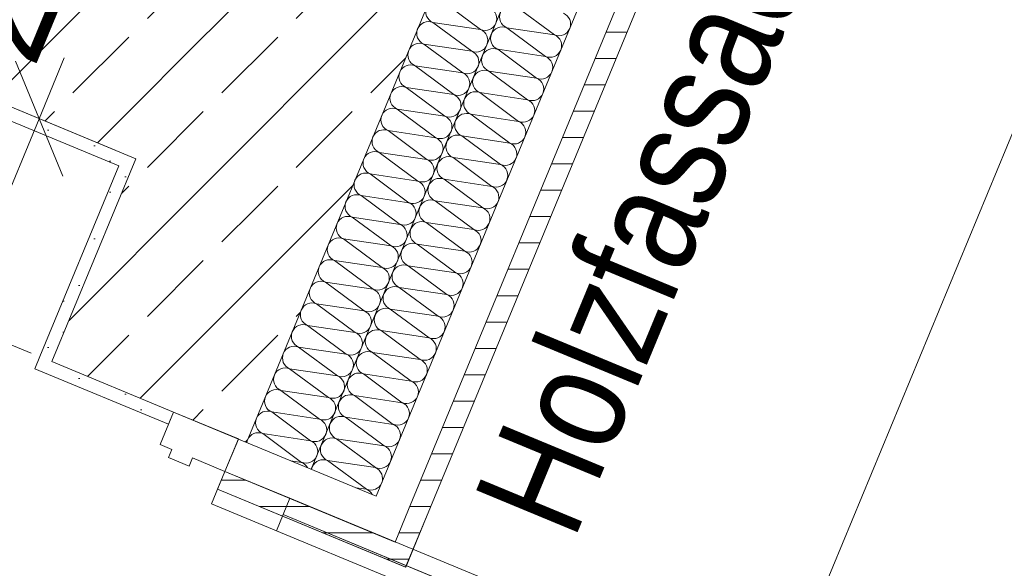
# Model space of a CAD drawing. Header units: metres. Extents: x -79 to 740, y -195 to 69.
# Tile 144 of 256: x 7.958 to 9.08, y 3.32 to 3.944. Entities that reach past the tile are written whole.
import ezdxf

# ---------------------------------------------------------------- set-up
doc = ezdxf.new("R2010")
doc.units = ezdxf.units.M
doc.header["$MEASUREMENT"] = 0
for name, color, linetype in [('10 Fassade', 7, 'Continuous'), ('95 Ausführungsplanung Bemaßung', 7, 'Continuous'), ('Neubau_10 Wand außen', 7, 'Continuous'), ('Neubau_95 Ausführungsplanung Bemaßung', 7, 'Continuous')]:
    doc.layers.add(name, color=color, linetype=linetype)
doc.styles.add('ERSTELLTER_STIL_2', font='ARIALN.TTF')
doc.dimstyles.new('ERSTELLTER_STIL__4', dxfattribs={"dimtxt": 0.125, "dimasz": 0.095143, "dimexe": 0.18, "dimexo": 0.0625, "dimgap": 0, "dimtad": 1, "dimzin": 0, "dimdsep": 46, "dimtxsty": 'ERSTELLTER_STIL_2', "dimblk": 'ARROWHEAD_6', "dimblk1": 'ARROWHEAD_6', "dimblk2": 'ARROWHEAD_6', "dimcen": 0.09, "dimse1": 1, "dimse2": 1, "dimclrd": 7, "dimclre": 7, "dimclrt": 7, "dimazin": 0, "dimtfac": 1, "dimtdec": 4, "dimtmove": 0, "dimatfit": 3, "dimfxl": 1, "dimtolj": 1, "dimtzin": 0, "dimarcsym": 0})
doc.dimstyles.new('ERSTELLTER_STIL__6', dxfattribs={"dimtxt": 0.125, "dimasz": 0.095143, "dimexe": 0.18, "dimexo": 0.0625, "dimgap": 0, "dimtad": 1, "dimzin": 0, "dimdsep": 46, "dimtxsty": 'ERSTELLTER_STIL_2', "dimblk": 'ARROWHEAD_6', "dimblk1": 'ARROWHEAD_6', "dimblk2": 'ARROWHEAD_6', "dimcen": 0.09, "dimse1": 1, "dimse2": 1, "dimclrd": 7, "dimclre": 7, "dimclrt": 7, "dimazin": 0, "dimtfac": 1, "dimtdec": 4, "dimtmove": 2, "dimatfit": 3, "dimfxl": 1, "dimtolj": 1, "dimtzin": 0, "dimarcsym": 0})
doc.dimstyles.new('ERSTELLTER_STIL__8', dxfattribs={"dimtxt": 0.125, "dimasz": 0.091787, "dimexe": 0.18, "dimexo": 0.04, "dimgap": 0, "dimtad": 1, "dimtih": 1, "dimtoh": 1, "dimzin": 0, "dimdsep": 46, "dimtxsty": 'ERSTELLTER_STIL_2', "dimblk": 'ARROWHEAD_5', "dimblk1": 'ARROWHEAD_5', "dimblk2": 'ARROWHEAD_5', "dimcen": 0.09, "dimclrd": 7, "dimclre": 7, "dimclrt": 7, "dimazin": 0, "dimtfac": 1, "dimtdec": 4, "dimtmove": 2, "dimatfit": 3, "dimfxl": 1, "dimtolj": 1, "dimtzin": 0, "dimarcsym": 0})
pattern_1 = [(0, (0, 0), (0, 0.03), [])]
pattern_2 = [(45, (0, 0), (-0.01767767, 0.01767767), [0, -0.025])]
pattern_3 = [(45, (0, 0), (-0.0848528, 0.0848528), []), (45, (-0.04243, 0.04243), (-0.0848528, 0.0848528), [0.09, -0.03])]

# ---------------------------------------------------------------- blocks, each defined once
blk = doc.blocks.new('*X91')
at = {"layer": 'Neubau_10 Wand außen', "color": 8, "linetype": 'Continuous', "lineweight": 9}
for p, q in [((8.5674, 3.927), (8.5232, 3.9597)), ((8.5572, 3.9024), (8.513, 3.9351)), ((8.5674, 3.927), (8.513, 3.9351)), ((8.547, 3.8777), (8.5028, 3.9105)), ((8.5572, 3.9024), (8.5028, 3.9105)), ((8.5368, 3.8531), (8.4926, 3.8858)), ((8.547, 3.8777), (8.4926, 3.8858)), ((8.5266, 3.8285), (8.4824, 3.8612)), ((8.5368, 3.8531), (8.4824, 3.8612)), ((8.5164, 3.8038), (8.4722, 3.8365)), ((8.5266, 3.8285), (8.4722, 3.8365)), ((8.5061, 3.7792), (8.462, 3.8119)), ((8.5164, 3.8038), (8.462, 3.8119)), ((8.4959, 3.7545), (8.4518, 3.7873)), ((8.5061, 3.7792), (8.4518, 3.7873)), ((8.4857, 3.7299), (8.4416, 3.7626)), ((8.4959, 3.7545), (8.4416, 3.7626)), ((8.4755, 3.7053), (8.4314, 3.738)), ((8.4857, 3.7299), (8.4314, 3.738)), ((8.4653, 3.6806), (8.4212, 3.7134)), ((8.4755, 3.7053), (8.4212, 3.7134)), ((8.4551, 3.656), (8.411, 3.6887)), ((8.4653, 3.6806), (8.411, 3.6887)), ((8.4449, 3.6314), (8.4007, 3.6641)), ((8.4551, 3.656), (8.4007, 3.6641)), ((8.4347, 3.6067), (8.3905, 3.6394)), ((8.4449, 3.6314), (8.3905, 3.6394)), ((8.4245, 3.5821), (8.3803, 3.6148)), ((8.4347, 3.6067), (8.3803, 3.6148)), ((8.4143, 3.5574), (8.3701, 3.5902)), ((8.4245, 3.5821), (8.3701, 3.5902)), ((8.4041, 3.5328), (8.3599, 3.5655)), ((8.4143, 3.5574), (8.3599, 3.5655)), ((8.3939, 3.5082), (8.3497, 3.5409)), ((8.4041, 3.5328), (8.3497, 3.5409)), ((8.3837, 3.4835), (8.3395, 3.5163)), ((8.3939, 3.5082), (8.3395, 3.5163)), ((8.3735, 3.4589), (8.3293, 3.4916)), ((8.3837, 3.4835), (8.3293, 3.4916)), ((8.3633, 3.4343), (8.3191, 3.467)), ((8.3735, 3.4589), (8.3191, 3.467)), ((8.3531, 3.4096), (8.3089, 3.4424)), ((8.3633, 3.4343), (8.3089, 3.4424)), ((8.3531, 3.4096), (8.341, 3.4114))]:
    blk.add_line(p, q, dxfattribs=at)
for centre, start, end in [((8.5181, 3.9474), 157.5, 247.5), ((8.5725, 3.9393), 337.5, 67.5), ((8.5079, 3.9228), 157.5, 247.5), ((8.5079, 3.9228), 67.5, 157.5), ((8.5725, 3.9393), 247.5, 337.5), ((8.5623, 3.9147), 337.5, 67.5), ((8.4977, 3.8981), 67.5, 157.5), ((8.5623, 3.9147), 247.5, 337.5), ((8.4977, 3.8981), 157.5, 247.5), ((8.5521, 3.89), 337.5, 67.5), ((8.4875, 3.8735), 67.5, 157.5), ((8.5521, 3.89), 247.5, 337.5), ((8.4875, 3.8735), 157.5, 247.5), ((8.5419, 3.8654), 337.5, 67.5), ((8.4773, 3.8489), 67.5, 157.5), ((8.4773, 3.8489), 157.5, 247.5), ((8.5419, 3.8654), 247.5, 337.5), ((8.5317, 3.8408), 337.5, 67.5), ((8.4671, 3.8242), 157.5, 247.5), ((8.4671, 3.8242), 67.5, 157.5), ((8.5317, 3.8408), 247.5, 337.5), ((8.5215, 3.8161), 337.5, 67.5), ((8.4569, 3.7996), 157.5, 247.5), ((8.4569, 3.7996), 67.5, 157.5), ((8.5215, 3.8161), 247.5, 337.5), ((8.5113, 3.7915), 337.5, 67.5), ((8.4467, 3.775), 67.5, 157.5), ((8.5113, 3.7915), 247.5, 337.5), ((8.4467, 3.775), 157.5, 247.5), ((8.501, 3.7669), 337.5, 67.5), ((8.4365, 3.7503), 67.5, 157.5), ((8.501, 3.7669), 247.5, 337.5), ((8.4365, 3.7503), 157.5, 247.5), ((8.4908, 3.7422), 337.5, 67.5), ((8.4263, 3.7257), 67.5, 157.5), ((8.4908, 3.7422), 247.5, 337.5), ((8.4263, 3.7257), 157.5, 247.5), ((8.4806, 3.7176), 337.5, 67.5), ((8.4161, 3.701), 157.5, 247.5), ((8.4161, 3.701), 67.5, 157.5), ((8.4806, 3.7176), 247.5, 337.5), ((8.4704, 3.6929), 337.5, 67.5), ((8.4058, 3.6764), 157.5, 247.5), ((8.4058, 3.6764), 67.5, 157.5), ((8.4704, 3.6929), 247.5, 337.5), ((8.4602, 3.6683), 337.5, 67.5), ((8.3956, 3.6518), 67.5, 157.5), ((8.4602, 3.6683), 247.5, 337.5), ((8.3956, 3.6518), 157.5, 247.5), ((8.45, 3.6437), 337.5, 67.5), ((8.3854, 3.6271), 67.5, 157.5), ((8.45, 3.6437), 247.5, 337.5), ((8.3854, 3.6271), 157.5, 247.5), ((8.4398, 3.619), 337.5, 67.5), ((8.3752, 3.6025), 67.5, 157.5), ((8.4398, 3.619), 247.5, 337.5), ((8.3752, 3.6025), 157.5, 247.5), ((8.4296, 3.5944), 337.5, 67.5), ((8.365, 3.5779), 67.5, 157.5), ((8.365, 3.5779), 157.5, 247.5), ((8.4296, 3.5944), 247.5, 337.5), ((8.4194, 3.5698), 337.5, 67.5), ((8.3548, 3.5532), 157.5, 247.5), ((8.3548, 3.5532), 67.5, 157.5), ((8.4194, 3.5698), 247.5, 337.5), ((8.4092, 3.5451), 337.5, 67.5), ((8.3446, 3.5286), 67.5, 157.5), ((8.4092, 3.5451), 247.5, 337.5), ((8.3446, 3.5286), 157.5, 247.5), ((8.399, 3.5205), 337.5, 67.5), ((8.3344, 3.5039), 67.5, 157.5), ((8.399, 3.5205), 247.5, 337.5), ((8.3344, 3.5039), 157.5, 247.5), ((8.3888, 3.4959), 337.5, 67.5), ((8.3242, 3.4793), 67.5, 157.5), ((8.3888, 3.4959), 247.5, 337.5), ((8.3242, 3.4793), 157.5, 247.5), ((8.3786, 3.4712), 337.5, 67.5), ((8.314, 3.4547), 67.5, 157.5), ((8.314, 3.4547), 157.5, 247.5), ((8.3786, 3.4712), 247.5, 337.5), ((8.3684, 3.4466), 337.5, 67.5), ((8.3038, 3.43), 157.5, 170.3413), ((8.3038, 3.43), 67.5, 157.5), ((8.3684, 3.4466), 247.5, 337.5), ((8.3582, 3.4219), 337.5, 67.5), ((8.3582, 3.4219), 247.5, 337.5), ((8.348, 3.3973), 28.5549, 67.5)]:
    blk.add_arc(centre, 0.0133, start, end, dxfattribs=at)
blk = doc.blocks.new('*X93')
at = {"layer": 'Neubau_10 Wand außen', "color": 8, "linetype": 'Continuous', "lineweight": 9}
for p, q in [((8.4833, 3.933), (8.4391, 3.9657)), ((8.4731, 3.9083), (8.4289, 3.9411)), ((8.4833, 3.933), (8.4289, 3.9411)), ((8.4629, 3.8837), (8.4187, 3.9164)), ((8.4731, 3.9083), (8.4187, 3.9164)), ((8.4526, 3.8591), (8.4085, 3.8918)), ((8.4629, 3.8837), (8.4085, 3.8918)), ((8.4424, 3.8344), (8.3983, 3.8672)), ((8.4526, 3.8591), (8.3983, 3.8672)), ((8.4322, 3.8098), (8.3881, 3.8425)), ((8.4424, 3.8344), (8.3881, 3.8425)), ((8.422, 3.7852), (8.3779, 3.8179)), ((8.4322, 3.8098), (8.3779, 3.8179)), ((8.4118, 3.7605), (8.3677, 3.7932)), ((8.422, 3.7852), (8.3677, 3.7932)), ((8.4016, 3.7359), (8.3575, 3.7686)), ((8.4118, 3.7605), (8.3575, 3.7686)), ((8.3914, 3.7112), (8.3472, 3.744)), ((8.4016, 3.7359), (8.3472, 3.744)), ((8.3812, 3.6866), (8.337, 3.7193)), ((8.3914, 3.7112), (8.337, 3.7193)), ((8.371, 3.662), (8.3268, 3.6947)), ((8.3812, 3.6866), (8.3268, 3.6947)), ((8.3608, 3.6373), (8.3166, 3.6701)), ((8.371, 3.662), (8.3166, 3.6701)), ((8.3506, 3.6127), (8.3064, 3.6454)), ((8.3608, 3.6373), (8.3064, 3.6454)), ((8.3404, 3.5881), (8.2962, 3.6208)), ((8.3506, 3.6127), (8.2962, 3.6208)), ((8.3302, 3.5634), (8.286, 3.5962)), ((8.3404, 3.5881), (8.286, 3.5962)), ((8.32, 3.5388), (8.2758, 3.5715)), ((8.3302, 3.5634), (8.2758, 3.5715)), ((8.3098, 3.5142), (8.2656, 3.5469)), ((8.32, 3.5388), (8.2656, 3.5469)), ((8.2996, 3.4895), (8.2554, 3.5222)), ((8.3098, 3.5142), (8.2554, 3.5222)), ((8.2894, 3.4649), (8.2452, 3.4976)), ((8.2996, 3.4895), (8.2452, 3.4976)), ((8.2792, 3.4402), (8.235, 3.473)), ((8.2894, 3.4649), (8.235, 3.473)), ((8.2792, 3.4402), (8.2671, 3.442))]:
    blk.add_line(p, q, dxfattribs=at)
for centre, start, end in [((8.434, 3.9534), 157.5, 247.5), ((8.4884, 3.9453), 337.5, 67.5), ((8.4238, 3.9287), 67.5, 157.5), ((8.4884, 3.9453), 247.5, 337.5), ((8.4238, 3.9287), 157.5, 247.5), ((8.4782, 3.9207), 337.5, 67.5), ((8.4136, 3.9041), 67.5, 157.5), ((8.4136, 3.9041), 157.5, 247.5), ((8.4782, 3.9207), 247.5, 337.5), ((8.468, 3.896), 337.5, 67.5), ((8.4034, 3.8795), 157.5, 247.5), ((8.4034, 3.8795), 67.5, 157.5), ((8.468, 3.896), 247.5, 337.5), ((8.4577, 3.8714), 337.5, 67.5), ((8.3932, 3.8548), 67.5, 157.5), ((8.4577, 3.8714), 247.5, 337.5), ((8.3932, 3.8548), 157.5, 247.5), ((8.4475, 3.8467), 337.5, 67.5), ((8.383, 3.8302), 67.5, 157.5), ((8.4475, 3.8467), 247.5, 337.5), ((8.383, 3.8302), 157.5, 247.5), ((8.4373, 3.8221), 337.5, 67.5), ((8.3728, 3.8056), 67.5, 157.5), ((8.4373, 3.8221), 247.5, 337.5), ((8.3728, 3.8056), 157.5, 247.5), ((8.4271, 3.7975), 337.5, 67.5), ((8.3626, 3.7809), 67.5, 157.5), ((8.3626, 3.7809), 157.5, 247.5), ((8.4271, 3.7975), 247.5, 337.5), ((8.4169, 3.7728), 337.5, 67.5), ((8.3523, 3.7563), 157.5, 247.5), ((8.3523, 3.7563), 67.5, 157.5), ((8.4169, 3.7728), 247.5, 337.5), ((8.4067, 3.7482), 337.5, 67.5), ((8.3421, 3.7317), 67.5, 157.5), ((8.4067, 3.7482), 247.5, 337.5), ((8.3421, 3.7317), 157.5, 247.5), ((8.3965, 3.7236), 337.5, 67.5), ((8.3319, 3.707), 67.5, 157.5), ((8.3965, 3.7236), 247.5, 337.5), ((8.3319, 3.707), 157.5, 247.5), ((8.3863, 3.6989), 337.5, 67.5), ((8.3217, 3.6824), 67.5, 157.5), ((8.3863, 3.6989), 247.5, 337.5), ((8.3217, 3.6824), 157.5, 247.5), ((8.3761, 3.6743), 337.5, 67.5), ((8.3115, 3.6577), 67.5, 157.5), ((8.3115, 3.6577), 157.5, 247.5), ((8.3761, 3.6743), 247.5, 337.5), ((8.3659, 3.6497), 337.5, 67.5), ((8.3013, 3.6331), 157.5, 247.5), ((8.3013, 3.6331), 67.5, 157.5), ((8.3659, 3.6497), 247.5, 337.5), ((8.3557, 3.625), 337.5, 67.5), ((8.2911, 3.6085), 157.5, 247.5), ((8.2911, 3.6085), 67.5, 157.5), ((8.3557, 3.625), 247.5, 337.5), ((8.3455, 3.6004), 337.5, 67.5), ((8.2809, 3.5838), 67.5, 157.5), ((8.3455, 3.6004), 247.5, 337.5), ((8.2809, 3.5838), 157.5, 247.5), ((8.3353, 3.5757), 337.5, 67.5), ((8.2707, 3.5592), 67.5, 157.5), ((8.3353, 3.5757), 247.5, 337.5), ((8.2707, 3.5592), 157.5, 247.5), ((8.3251, 3.5511), 337.5, 67.5), ((8.2605, 3.5346), 67.5, 157.5), ((8.2605, 3.5346), 157.5, 247.5), ((8.3251, 3.5511), 247.5, 337.5), ((8.3149, 3.5265), 337.5, 67.5), ((8.2503, 3.5099), 157.5, 247.5), ((8.2503, 3.5099), 67.5, 157.5), ((8.3149, 3.5265), 247.5, 337.5), ((8.3047, 3.5018), 337.5, 67.5), ((8.2401, 3.4853), 157.5, 247.5), ((8.2401, 3.4853), 67.5, 157.5), ((8.3047, 3.5018), 247.5, 337.5), ((8.2945, 3.4772), 337.5, 67.5), ((8.2299, 3.4607), 67.5, 157.5), ((8.2945, 3.4772), 247.5, 337.5), ((8.2299, 3.4607), 157.5, 170.3414), ((8.2843, 3.4526), 337.5, 67.5), ((8.2843, 3.4526), 247.5, 337.5), ((8.2741, 3.4279), 28.5547, 67.5)]:
    blk.add_arc(centre, 0.0133, start, end, dxfattribs=at)
blk = doc.blocks.new('Glastür 2-Fl 27')
at = {"layer": 'Neubau_10 Wand außen', "color": 7, "linetype": 'Continuous', "lineweight": 13}
for p, q in [((1.07, 1.01), (1.07, 0.08)), ((1.13, 0.232), (1.068, 0.232)), ((1.068, 0), (1.068, 0.232)), ((1.05, 0), (1.05, 0.08)), ((1.05, 0.08), (1.09, 0.08)), ((1.09, 0.08), (1.09, 0)), ((1.09, 0), (1.05, 0)), ((1.09, -0.04), (1.09, 0)), ((1.09, 0), (1.13, 0)), ((1.13, 0), (1.13, -0.08)), ((1.13, -0.08), (1.13, 0)), ((1.13, -0.08), (1.13, 0)), ((1.09, -0.04), (1.08, -0.04)), ((1.08, -0.04), (1.08, -0.0654)), ((1.08, -0.0654), (1.09, -0.0654)), ((1.09, -0.08), (1.09, -0.0654)), ((1.13, -0.08), (1.09, -0.08)), ((1.115, -0.08), (1.115, -0.245)), ((1.13, -0.245), (1.115, -0.245))]:
    blk.add_line(p, q, dxfattribs=at)
at = {"layer": 'Neubau_10 Wand außen', "color": 7, "linetype": 'Continuous', "lineweight": 13, "flags": 128}
for points in [[(1.07, 1.01), (1.07, 0.08), (1.05, 0.08), (1.05, 1.01)], [(1.09, 1.01), (1.09, 0.08), (1.07, 0.08), (1.07, 1.01)]]:
    blk.add_lwpolyline(points, close=True, dxfattribs=at)
blk = doc.blocks.new('*D384')
at = {"layer": '95 Ausführungsplanung Bemaßung', "color": 7, "linetype": 'Continuous', "lineweight": 9}
for p, q in [((7.7511, 1.8904), (7.882, 1.9446)), ((12.5006, -0.0227), (7.8166, 1.9175)), ((12.5366, 0.0641), (12.4647, -0.1094)), ((12.4352, -0.0498), (12.5661, 0.0044)), ((12.57, -0.0514), (12.5006, -0.0227))]:
    blk.add_line(p, q, dxfattribs=at)
at = {"layer": '95 Ausführungsplanung Bemaßung', "color": 7, "lineweight": 9, "char_height": 0.125, "attachment_point": 7, "rotation": 337.5, "style": 'ERSTELLTER_STIL_2'}
for s, insert in [('\\A1;{\\pql;\\fArial Narrow|b0|i0|c0|p0;\\W1.000000;22}', (7.8724, 1.9215)), ('\\A1;{\\pql;\\fArial Narrow|b0|i0|c0|p0;\\W1.000000;5,07}', (10.0381, 1.0244))]:
    blk.add_mtext(s, dxfattribs=dict(at, insert=insert))
blk = doc.blocks.new('ARROWHEAD_6')
at = {"color": 0, "linetype": 'Continuous', "lineweight": 0}
for p, q in [((-0.5, -0.5), (0.5, 0.5)), ((0, 0), (-1, 0))]:
    blk.add_line(p, q, dxfattribs=at)
blk = doc.blocks.new('*D385')
at = {"layer": '95 Ausführungsplanung Bemaßung', "color": 7, "linetype": 'Continuous', "lineweight": 9}
for p, q in [((7.6115, 2.0025), (7.3897, 2.0943)), ((7.6474, 2.0892), (7.5755, 1.9158)), ((7.546, 1.9754), (7.6769, 2.0296)), ((7.8166, 1.9175), (7.6115, 2.0025)), ((7.8525, 2.0043), (7.7806, 1.8308)), ((7.7511, 1.8904), (7.882, 1.9446)), ((12.5006, -0.0227), (7.8166, 1.9175))]:
    blk.add_line(p, q, dxfattribs=at)
blk = doc.blocks.new('*D387')
at = {"layer": '95 Ausführungsplanung Bemaßung', "color": 7, "linetype": 'Continuous', "lineweight": 9}
for p, q in [((8.0072, 3.7661), (7.953, 3.897)), ((8.0088, 3.9009), (7.9801, 3.8315)), ((7.8933, 3.8675), (8.0668, 3.7956)), ((7.9801, 3.8315), (7.8844, 3.6006)), ((7.9115, 3.5351), (7.8573, 3.666)), ((7.7976, 3.6365), (7.9711, 3.5646)), ((7.8844, 3.6006), (7.0195, 1.5126))]:
    blk.add_line(p, q, dxfattribs=at)
at = {"layer": '95 Ausführungsplanung Bemaßung', "color": 7, "lineweight": 9, "insert": (7.9761, 3.8874), "char_height": 0.125, "attachment_point": 7, "rotation": 67.5, "style": 'ERSTELLTER_STIL_2'}
blk.add_mtext('\\A1;{\\pql;\\fArial Narrow|b0|i0|c0|p0;\\W1.000000;25}', dxfattribs=at)
blk = doc.blocks.new('*D388')
at = {"layer": '95 Ausführungsplanung Bemaßung', "color": 7, "linetype": 'Continuous', "lineweight": 9}
for p, q in [((7.9115, 3.5351), (7.8573, 3.666)), ((7.7976, 3.6365), (7.9711, 3.5646)), ((7.8844, 3.6006), (7.0195, 1.5126)), ((7.0466, 1.4472), (6.9924, 1.578)), ((6.9328, 1.5485), (7.1063, 1.4767))]:
    blk.add_line(p, q, dxfattribs=at)
at = {"layer": '95 Ausführungsplanung Bemaßung', "color": 7, "lineweight": 9, "char_height": 0.125, "attachment_point": 7, "rotation": 67.5, "style": 'ERSTELLTER_STIL_2'}
for insert in [(7.375, 2.436), (7.5366, 2.3691)]:
    blk.add_mtext('\\A1;{\\pql;\\fArial Narrow|b0|i0|c0|p0;\\W1.000000;2,26}', dxfattribs=dict(at, insert=insert))
blk = doc.blocks.new('*D401')
at = {"layer": '95 Ausführungsplanung Bemaßung', "color": 7, "linetype": 'Continuous', "lineweight": 9}
for p, q in [((8.7453, 13.5183), (8.6911, 13.6492)), ((8.7182, 13.5838), (8.7469, 13.6532)), ((8.8049, 13.5478), (8.6314, 13.6197)), ((3.9184, 1.9961), (8.7182, 13.5838)), ((3.8913, 2.0616), (3.9455, 1.9307)), ((4.0052, 1.9602), (3.8317, 2.0321)), ((3.8897, 1.9267), (3.9184, 1.9961))]:
    blk.add_line(p, q, dxfattribs=at)
at = {"layer": '95 Ausführungsplanung Bemaßung', "color": 7, "lineweight": 9, "insert": (6.4193, 8.0992), "char_height": 0.125, "attachment_point": 7, "rotation": 67.5, "style": 'ERSTELLTER_STIL_2'}
blk.add_mtext('\\A1;{\\pql;\\fArial Narrow|b0|i0|c0|p0;\\W1.000000;12,54}', dxfattribs=at)
blk = doc.blocks.new('*D833')
at = {"layer": '95 Ausführungsplanung Bemaßung', "color": 7, "linetype": 'Continuous', "lineweight": 9}
for p, q in [((11.8351, 13.9224), (7.7947, 4.1681)), ((7.8218, 4.1026), (7.7676, 4.2335)), ((7.708, 4.204), (7.8815, 4.1321)), ((7.7947, 4.1681), (7.7029, 3.9463)), ((7.73, 3.8809), (7.6758, 4.0118)), ((7.6161, 3.9823), (7.7896, 3.9104)), ((7.7029, 3.9463), (6.551, 1.1655))]:
    blk.add_line(p, q, dxfattribs=at)
blk = doc.blocks.new('*D834')
at = {"layer": '95 Ausführungsplanung Bemaßung', "color": 7, "linetype": 'Continuous', "lineweight": 9}
for p, q in [((7.73, 3.8809), (7.6758, 4.0118)), ((7.7029, 3.9463), (6.551, 1.1655)), ((6.5781, 1.1), (6.5239, 1.2309)), ((6.4643, 1.2014), (6.6378, 1.1295)), ((6.551, 1.1655), (6.4592, 0.9437))]:
    blk.add_line(p, q, dxfattribs=at)
at = {"layer": '95 Ausführungsplanung Bemaßung', "color": 7, "lineweight": 9, "char_height": 0.125, "attachment_point": 7, "rotation": 67.5, "style": 'ERSTELLTER_STIL_2'}
for s, insert in [('\\A1;{\\pql;\\fArial Narrow|b0|i0|c0|p0;\\W1.000000;3,01}', (6.9326, 2.152)), ('\\A1;{\\pql;\\fArial Narrow|b0|i0|c0|p0;\\W1.000000;24}', (6.5471, 1.2213))]:
    blk.add_mtext(s, dxfattribs=dict(at, insert=insert))
blk = doc.blocks.new('*D845')
at = {"layer": '95 Ausführungsplanung Bemaßung', "color": 7, "linetype": 'Continuous', "lineweight": 9}
for p, q in [((7.4076, 13.9648), (7.3534, 14.0957)), ((7.3805, 14.0302), (7.4092, 14.0996)), ((7.4672, 13.9943), (7.2937, 14.0662)), ((3.7668, 5.3061), (7.3805, 14.0302)), ((3.7397, 5.3715), (3.7939, 5.2407)), ((3.8536, 5.2702), (3.6801, 5.342)), ((3.189, 3.911), (3.7668, 5.3061))]:
    blk.add_line(p, q, dxfattribs=at)
at = {"layer": '95 Ausführungsplanung Bemaßung', "color": 7, "lineweight": 9, "insert": (5.5134, 9.512), "char_height": 0.125, "attachment_point": 7, "rotation": 67.5, "style": 'ERSTELLTER_STIL_2'}
blk.add_mtext('\\A1;{\\pql;\\fArial Narrow|b0|i0|c0|p0;\\W1.000000;9,44\\fArial Narrow|b0|i0|c0|p0;\\W1.000000;\\A1{\\H.66x;\\S5^  ;}}', dxfattribs=at)
blk = doc.blocks.new('*D850')
at = {"layer": '95 Ausführungsplanung Bemaßung', "color": 7, "linetype": 'Continuous', "lineweight": 9}
for p, q in [((13.2373, 13.8293), (13.2085, 13.7599)), ((13.2356, 13.6944), (13.1814, 13.8253)), ((13.1218, 13.7958), (13.2953, 13.7239)), ((13.2085, 13.7599), (9.5122, 4.836)), ((9.5393, 4.7706), (9.4851, 4.9015)), ((9.4254, 4.872), (9.5989, 4.8001)), ((9.5122, 4.836), (7.7808, 0.6561))]:
    blk.add_line(p, q, dxfattribs=at)
at = {"layer": '95 Ausführungsplanung Bemaßung', "color": 7, "lineweight": 9, "insert": (11.2833, 9.1774), "char_height": 0.125, "attachment_point": 7, "rotation": 67.5, "style": 'ERSTELLTER_STIL_2'}
blk.add_mtext('\\A1;{\\pql;\\fArial Narrow|b0|i0|c0|p0;\\W1.000000;9,66}', dxfattribs=at)
blk = doc.blocks.new('*D851')
at = {"layer": '95 Ausführungsplanung Bemaßung', "color": 7, "linetype": 'Continuous', "lineweight": 9}
for p, q in [((9.5393, 4.7706), (9.4851, 4.9015)), ((9.4254, 4.872), (9.5989, 4.8001)), ((9.5122, 4.836), (7.7808, 0.6561)), ((7.8079, 0.5907), (7.7537, 0.7215)), ((7.7808, 0.6561), (7.6889, 0.4343))]:
    blk.add_line(p, q, dxfattribs=at)
at = {"layer": '95 Ausführungsplanung Bemaßung', "color": 7, "lineweight": 9, "insert": (8.5862, 2.5898), "char_height": 0.125, "attachment_point": 7, "rotation": 67.5, "style": 'ERSTELLTER_STIL_2'}
blk.add_mtext('\\A1;{\\pql;\\fArial Narrow|b0|i0|c0|p0;\\W1.000000;4,52\\fArial Narrow|b0|i0|c0|p0;\\W1.000000;\\A1{\\H.66x;\\S5^  ;}}', dxfattribs=at)
blk = doc.blocks.new('*D852')
at = {"layer": '95 Ausführungsplanung Bemaßung', "color": 7, "linetype": 'Continuous', "lineweight": 9}
for p, q in [((9.5122, 4.836), (7.7808, 0.6561)), ((7.8079, 0.5907), (7.7537, 0.7215)), ((7.694, 0.692), (7.8675, 0.6201)), ((7.7808, 0.6561), (7.6889, 0.4343)), ((7.6618, 0.4998), (7.716, 0.3689)), ((7.6022, 0.4703), (7.7757, 0.3984)), ((7.6889, 0.4343), (7.6602, 0.365))]:
    blk.add_line(p, q, dxfattribs=at)
at = {"layer": '95 Ausführungsplanung Bemaßung', "color": 7, "lineweight": 9, "insert": (7.6834, 0.4864), "char_height": 0.125, "attachment_point": 7, "rotation": 67.5, "style": 'ERSTELLTER_STIL_2'}
blk.add_mtext('\\A1;{\\pql;\\fArial Narrow|b0|i0|c0|p0;\\W1.000000;24}', dxfattribs=at)
blk = doc.blocks.new('*D855')
at = {"layer": '95 Ausführungsplanung Bemaßung', "color": 7, "linetype": 'Continuous', "lineweight": 9}
for p, q in [((9.9088, 4.6175), (9.8546, 4.7484)), ((9.8817, 4.683), (9.9104, 4.7524)), ((9.9684, 4.647), (9.795, 4.7189)), ((8.2142, 0.6573), (9.8817, 4.683)), ((8.1871, 0.7227), (8.2413, 0.5919)), ((8.301, 0.6214), (8.1275, 0.6932))]:
    blk.add_line(p, q, dxfattribs=at)
at = {"layer": '95 Ausführungsplanung Bemaßung', "color": 7, "lineweight": 9, "char_height": 0.125, "attachment_point": 7, "rotation": 67.5, "style": 'ERSTELLTER_STIL_2'}
for s, insert in [('\\A1;{\\pql;\\fArial Narrow|b0|i0|c0|p0;\\W1.000000;4,35\\fArial Narrow|b0|i0|c0|p0;\\W1.000000;\\A1{\\H.66x;\\S5^  ;}}', (8.9877, 2.5139)), ('\\A1;{\\pql;\\fArial Narrow|b0|i0|c0|p0;\\W1.000000;16\\fArial Narrow|b0|i0|c0|p0;\\W1.000000;\\A1{\\H.66x;\\S5^  ;}}', (8.2161, 0.7107))]:
    blk.add_mtext(s, dxfattribs=dict(at, insert=insert))
blk = doc.blocks.new('*D858')
at = {"layer": 'Neubau_95 Ausführungsplanung Bemaßung', "linetype": 'Continuous', "lineweight": 9}
for points in [[(11.2392, 13.7619), (11.2187, 13.6675), (11.2686, 13.6699)], [(11.8463, 12.8534), (11.7725, 12.9158), (11.7512, 12.8705)]]:
    blk.add_hatch(color=7, dxfattribs=at).paths.add_polyline_path(points)
at = {"layer": 'Neubau_95 Ausführungsplanung Bemaßung', "color": 7, "linetype": 'Continuous', "lineweight": 9}
for p, q in [((11.2392, 13.7619), (11.2187, 13.6675)), ((11.2392, 13.7619), (11.2686, 13.6699)), ((11.2686, 13.6699), (11.2187, 13.6675)), ((11.7512, 12.8705), (11.7725, 12.9158)), ((11.8463, 12.8534), (11.7725, 12.9158)), ((11.8463, 12.8534), (11.7512, 12.8705))]:
    blk.add_line(p, q, dxfattribs=at)
blk.add_arc((12.2226, 13.7619), 0.9834, 185.4382, 242.0618, dxfattribs=at)
at = {"layer": 'Neubau_95 Ausführungsplanung Bemaßung', "color": 7, "lineweight": 9, "char_height": 0.125, "attachment_point": 7, "style": 'ERSTELLTER_STIL_2'}
for s, insert in [('\\A1;{\\pql;\\fArial Narrow|b0|i0|c0|p0;\\W1.000000;ca. 67,50°}', (10.1715, 13.0792)), ('\\A1;{\\pql;\\fArial Narrow|b0|i0|c0|p0;\\W1.000000;parallel zum Bestand}', (10.1715, 12.9042))]:
    blk.add_mtext(s, dxfattribs=dict(at, insert=insert))
blk = doc.blocks.new('ARROWHEAD_5')
at = {"linetype": 'Continuous', "lineweight": 0}
blk.add_hatch(color=0, dxfattribs=at).paths.add_polyline_path([(-1, 0.2679), (0, 0), (-1, -0.2679)])
at = {"color": 0, "linetype": 'Continuous', "lineweight": 0}
blk.add_line((0, 0), (-1, 0), dxfattribs=at)

msp = doc.modelspace()

# ---------------------------------------------------------------- hatches: boundary and pattern name
at = {"layer": 'Neubau_10 Wand außen', "linetype": 'Continuous', "lineweight": 0, "true_color": 0x000000}
h = msp.add_hatch(dxfattribs=at)
h.set_pattern_fill('Beton_Stahlbeton_0001', color=18, style=0, pattern_type=2)
h.set_pattern_definition(pattern_3)
h.paths.add_polyline_path([(8.404, 3.9157), (8.8916, 5.0931), (8.6699, 5.1849), (8.1822, 4.0076)])
at = {"layer": 'Neubau_10 Wand außen', "linetype": 'Continuous', "lineweight": 9}
h = msp.add_hatch(dxfattribs=at)
h.set_pattern_fill('Holzwerkstoff_Sperrholz__D2', color=8, style=0, pattern_type=2)
h.set_pattern_definition(pattern_1)
h.paths.add_polyline_path([(8.4012, 3.3865), (8.4215, 3.3781), (9.0967, 5.0081), (9.0764, 5.0165)])
at = {"layer": 'Neubau_10 Wand außen', "linetype": 'Continuous', "lineweight": 0, "true_color": 0x000000}
h = msp.add_hatch(dxfattribs=at)
h.set_pattern_fill('Beton_Stahlbeton_0001', color=18, style=0, pattern_type=2)
h.set_pattern_definition(pattern_3)
h.paths.add_polyline_path([(7.7347, 3.9332), (8.0765, 3.7916), (8.1684, 4.0133), (7.8265, 4.1549)])
h = msp.add_hatch(dxfattribs=at)
h.set_pattern_fill('Beton_Stahlbeton_0001', color=18, style=0, pattern_type=2)
h.set_pattern_definition(pattern_3)
h.paths.add_polyline_path([(8.1684, 4.0133), (8.0765, 3.7916), (8.0904, 3.7858), (8.1822, 4.0076)])
h = msp.add_hatch(dxfattribs=at)
h.set_pattern_fill('Beton_Stahlbeton_0001', color=18, style=0, pattern_type=2)
h.set_pattern_definition(pattern_3)
h.paths.add_polyline_path([(8.1822, 4.0076), (8.0904, 3.7858), (8.3121, 3.694), (8.404, 3.9157)])
h = msp.add_hatch(dxfattribs=at)
h.set_pattern_fill('Gips_0001', color=18, style=0, pattern_type=2)
h.set_pattern_definition(pattern_2)
h.paths.add_polyline_path([(7.7289, 3.9193), (8.0708, 3.7777), (8.0765, 3.7916), (7.7347, 3.9332)])
h = msp.add_hatch(dxfattribs=at)
h.set_pattern_fill('Beton_Stahlbeton_0001', color=18, style=0, pattern_type=2)
h.set_pattern_definition(pattern_3)
h.paths.add_polyline_path([(7.9947, 3.5549), (8.1333, 3.4975), (8.2072, 3.4668), (8.2164, 3.463), (8.3121, 3.694), (8.0904, 3.7858)])
h = msp.add_hatch(dxfattribs=at)
h.set_pattern_fill('Gips_0001', color=18, style=0, pattern_type=2)
h.set_pattern_definition(pattern_2)
h.paths.add_polyline_path([(8.0765, 3.7916), (8.0708, 3.7777), (8.0846, 3.772), (8.0904, 3.7858)])
h = msp.add_hatch(dxfattribs=at)
h.set_pattern_fill('Gips_0001', color=18, style=0, pattern_type=2)
h.set_pattern_definition(pattern_2)
h.paths.add_polyline_path([(7.9808, 3.5606), (7.9947, 3.5549), (8.0846, 3.772), (8.0708, 3.7777)])
h = msp.add_hatch(dxfattribs=at)
h.set_pattern_fill('Gips_0001', color=18, style=0, pattern_type=2)
h.set_pattern_definition(pattern_2)
h.paths.add_polyline_path([(7.9751, 3.5467), (8.1275, 3.4836), (8.1333, 3.4975), (7.9947, 3.5549), (7.9808, 3.5606)])
at = {"layer": 'Neubau_10 Wand außen', "linetype": 'Continuous', "lineweight": 9}
h = msp.add_hatch(dxfattribs=at)
h.set_pattern_fill('Holzwerkstoff_Sperrholz__D2', color=8, style=0, pattern_type=2)
h.set_pattern_definition(pattern_1)
h.paths.add_polyline_path([(8.4215, 3.3781), (8.4012, 3.3865), (8.3859, 3.3495), (8.1919, 3.4299), (8.1835, 3.4096), (8.3978, 3.3208)])

# ---------------------------------------------------------------- linework, layer by layer
at = {"layer": 'Neubau_10 Wand außen', "color": 7, "linetype": 'Continuous', "lineweight": 13}
for p, q in [((8.404, 3.9157), (8.8916, 5.0931)), ((8.2903, 3.4324), (8.9655, 5.0624)), ((8.3643, 3.4018), (9.0394, 5.0318)), ((8.4012, 3.3865), (9.0764, 5.0165)), ((7.7347, 3.9332), (8.0765, 3.7916)), ((8.3121, 3.694), (8.404, 3.9157)), ((8.0904, 3.7858), (7.9947, 3.5549)), ((8.0765, 3.7916), (8.0904, 3.7858)), ((8.0765, 3.7916), (8.0904, 3.7858)), ((8.2164, 3.463), (8.3121, 3.694)), ((7.9808, 3.5606), (7.9751, 3.5467)), ((8.1275, 3.4836), (7.9751, 3.5467)), ((7.9947, 3.5549), (8.1333, 3.4975)), ((8.1333, 3.4975), (8.1275, 3.4836)), ((8.1333, 3.4975), (8.2072, 3.4668)), ((8.2072, 3.4668), (8.1919, 3.4299)), ((8.3643, 3.4018), (8.2072, 3.4668)), ((8.1919, 3.4299), (8.1835, 3.4096)), ((8.3859, 3.3495), (8.1919, 3.4299)), ((8.1835, 3.4096), (8.3978, 3.3208)), ((8.4012, 3.3865), (8.3859, 3.3495)), ((8.4215, 3.3781), (8.3978, 3.3208))]:
    msp.add_line(p, q, dxfattribs=at)
at = {"layer": 'Neubau_10 Wand außen', "color": 7, "linetype": 'Continuous', "lineweight": 13, "flags": 128}
for points in [[(8.4215, 3.3781), (9.0967, 5.0081)], [(7.7289, 3.9193), (8.0708, 3.7777)], [(8.0708, 3.7777), (7.9808, 3.5606)]]:
    msp.add_lwpolyline(points, dxfattribs=at)

# ---------------------------------------------------------------- block references
at = {"layer": 'Neubau_10 Wand außen', "color": 7, "lineweight": 9}
for name in ['*X93', '*X91']:
    msp.add_blockref(name, (0, 0), dxfattribs=at)
at = {"layer": 'Neubau_10 Wand außen', "color": 7, "linetype": 'Continuous', "lineweight": 13, "xscale": -1, "rotation": 247.5000000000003}
msp.add_blockref('Glastür 2-Fl 27', (7.7748, 2.4229), dxfattribs=at)

# ---------------------------------------------------------------- texts
at = {"layer": '10 Fassade', "color": 7, "linetype": 'Continuous', "lineweight": 9, "insert": (8.5909, 3.3492), "char_height": 0.125, "attachment_point": 7, "rotation": 67.5, "style": 'ERSTELLTER_STIL_2'}
msp.add_mtext('\\A1;{\\pql;\\fArial Narrow|b0|i0|c0|p0;\\W1.000000;Holz\\fArial Narrow|b0|i0|c0|p0;\\W1.000000;fassade}', dxfattribs=at)

# ---------------------------------------------------------------- dimensions: what is measured, and where the dimension line sits
at = {"layer": '95 Ausführungsplanung Bemaßung', "color": 7, "linetype": 'Continuous', "lineweight": 9}
for base, p1, p2, angle, dimstyle, picture, middle, turn in [((7.3805, 14.0302), (4.4609, 5.0186), (8.0283, 13.7619), 67.5, 'ERSTELLTER_STIL__4', '*D845', (5.5551, 9.852), 67.5), ((9.5122, 4.836), (12.588, 14.0169), (8.6699, 5.1849), 247.5, 'ERSTELLTER_STIL__4', '*D850', (11.2875, 9.3508), 67.5), ((7.7029, 3.9463), (7.8797, 4.1329), (7.7947, 3.9083), 247.5, 'ERSTELLTER_STIL__4', '*D833', (7.7695, 4.3357), 67.5), ((8.7182, 13.5838), (2.7423, 2.4833), (8.2881, 13.7619), 67.5, 'ERSTELLTER_STIL__6', '*D401', (6.4417, 8.3166), 67.5), ((7.7808, 0.6561), (8.6699, 5.1849), (9.5646, -0.0828), 247.5, 'ERSTELLTER_STIL__4', '*D851', (8.6279, 2.9299), 67.5), ((9.8817, 4.683), (7.4292, 0.9824), (9.0967, 5.0081), 67.5, 'ERSTELLTER_STIL__4', '*D855', (9.0294, 2.8539), 67.5), ((7.6889, 0.4343), (9.5646, -0.0828), (9.325, -0.2433), 247.5, 'ERSTELLTER_STIL__6', '*D852', (7.6621, 0.5982), 67.5), ((7.8844, 3.6006), (8.0904, 3.7858), (8.1333, 3.4975), 247.5, 'ERSTELLTER_STIL__4', '*D387', (7.9548, 3.9992), 67.5), ((6.551, 1.1655), (7.7947, 3.9083), (9.5646, -0.0828), 247.5, 'ERSTELLTER_STIL__6', '*D834', (6.9368, 2.3254), 67.5), ((7.0195, 1.5126), (8.1333, 3.4975), (7.2684, 1.4095), 247.5, 'ERSTELLTER_STIL__4', '*D388', (7.3791, 2.6094), 67.5), ((7.6115, 2.0025), (8.481, 3.5217), (8.0259, 3.0031), 157.5, 'ERSTELLTER_STIL__4', '*D385', (7.9842, 1.9428), 337.5), ((7.8166, 1.9175), (12.1133, -0.9578), (8.481, 3.5217), 157.5, 'ERSTELLTER_STIL__4', '*D384', (10.2115, 1.0203), 337.5)]:
    dim = msp.add_linear_dim(base=base, p1=p1, p2=p2, angle=angle, dimstyle=dimstyle, dxfattribs=at)
    dim.commit()
    dim.dimension.update_dxf_attribs({"geometry": picture, "text_midpoint": middle, "dimtype": 160, "text_rotation": turn})
at = {"layer": 'Neubau_95 Ausführungsplanung Bemaßung', "color": 7, "linetype": 'Continuous', "lineweight": 9}
dim = msp.add_angular_dim_3p(base=(11.405, 13.2156), center=(12.2226, 13.7619), p1=(8.0283, 13.7619), p2=(6.8467, 0.7832), text='ca. 67,50°^Mparallel zum Bestand', dimstyle='ERSTELLTER_STIL__8', dxfattribs=at)
dim.commit()
dim.dimension.update_dxf_attribs({"geometry": '*D858', "text_midpoint": (10.9791, 12.9667), "dimtype": 165})

doc.saveas('drawing.dxf')
